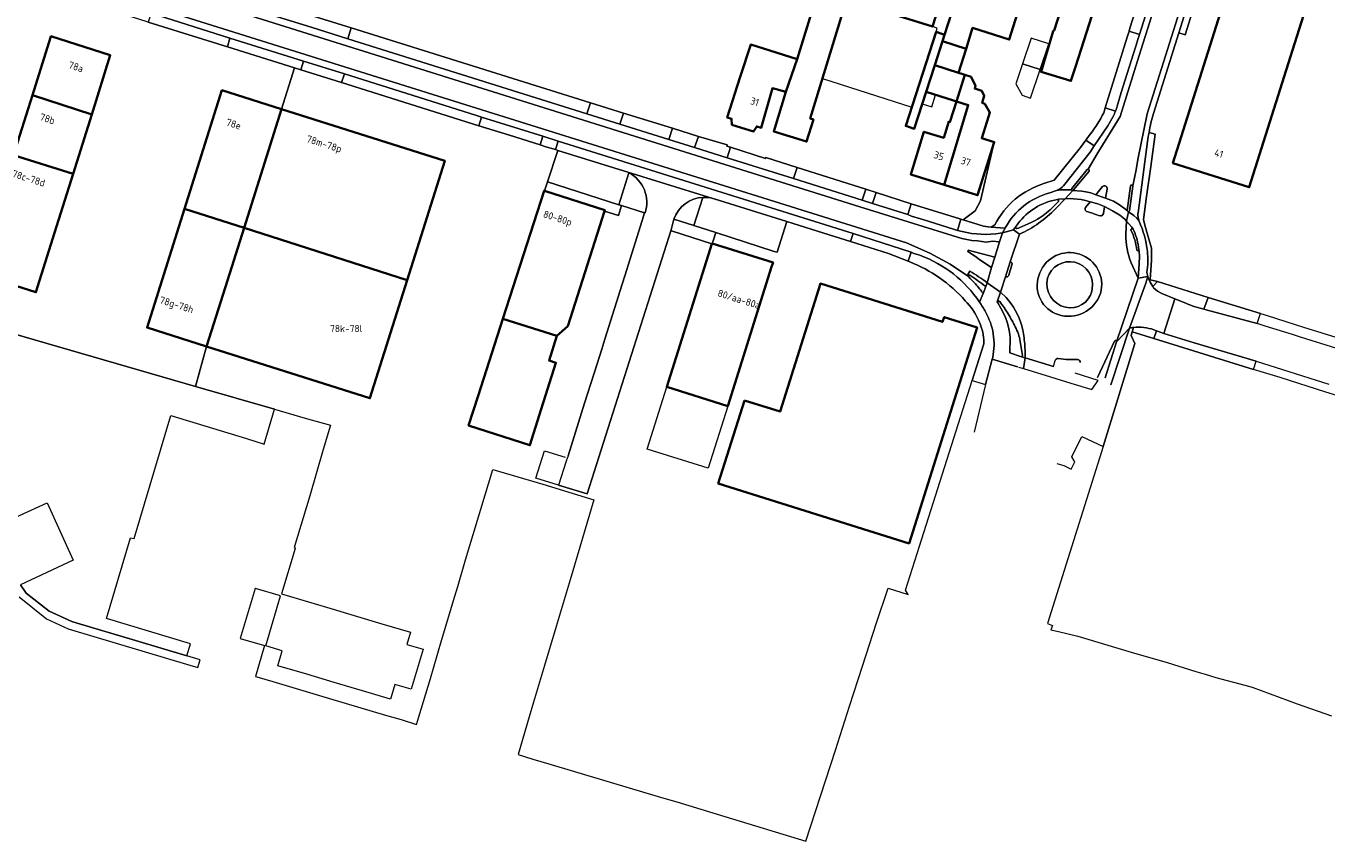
# Model space of a CAD drawing. Extents: x 154024 to 155007, y 472916 to 473908.
# Tile 31 of 49: x 154641 to 154885, y 473307 to 473460. Entities that reach past the tile are written whole.
import ezdxf
from ezdxf.enums import TextEntityAlignment as Align

# ---------------------------------------------------------------- set-up
doc = ezdxf.new("R2010")
doc.units = 0
doc.header["$LTSCALE"] = 0.75
for name, color, linetype, lineweight in [('B-RO-GR-BEPLANTING_CULTUUR_HEESTERS-GV', 252, 'CONTINUOUS', 18), ('B-RO-OG-BEBOUWING-GV', 6, 'CONTINUOUS', 35), ('B-RO-OG-BEBOUWING-T18', 1, 'CONTINUOUS', 18), ('B-RO-OG-BEBOUWING_LUIFEL-GV', 6, 'CONTINUOUS', 18), ('B-RO-OG-BEBOUWING_OVERBOUWING-GV', 6, 'CONTINUOUS', 18), ('B-RO-OG-TERREIN_CULTUURSCHEIDING-GV', 252, 'CONTINUOUS', 18), ('B-RO-OG-TERREIN_ERF-GV', 252, 'CONTINUOUS', 18), ('B-RO-VH-VERHARDING_ASFALT-GV', 252, 'CONTINUOUS', 18), ('B-RO-VH-VERHARDING_BETON-GV', 252, 'CONTINUOUS', 18), ('B-RO-VH-VERHARDING_BETONSTRAATSTEEN-GV', 252, 'CONTINUOUS', 18), ('B-RO-VH-VERHARDING_TEGEL-GV', 252, 'CONTINUOUS', 18)]:
    doc.layers.add(name, color=color, linetype=linetype, lineweight=lineweight)
doc.styles.add('NLCS-ISO-M200-T18', font='NLCS-ISO.ttf', dxfattribs={"height": 0.36})

msp = doc.modelspace()

# ---------------------------------------------------------------- linework, layer by layer
at = {"layer": 'B-RO-GR-BEPLANTING_CULTUUR_HEESTERS-GV', "flags": 128}
msp.add_lwpolyline([(154856.952, 473458.382), (154858.144, 473458.008), (154870.606, 473497.82), (154869.403, 473498.163)], close=True, dxfattribs=at)
at = {"layer": 'B-RO-GR-BEPLANTING_CULTUUR_HEESTERS-GV'}
for points in [[(154840.726, 473410.422, 0.9572611), (154832.392, 473412.416)], [(154832.392, 473412.416, 0.4137121), (154835.737, 473406.983)], [(154835.737, 473406.983, 0.4137741), (154840.674, 473410.012)]]:
    msp.add_lwpolyline(points, format="xyb", dxfattribs=at)
at = {"layer": 'B-RO-GR-BEPLANTING_CULTUUR_HEESTERS-GV', "flags": 128}
msp.add_lwpolyline([(154840.674, 473410.012), (154840.726, 473410.422)], dxfattribs=at)
at = {"layer": 'B-RO-OG-BEBOUWING-GV', "flags": 128}
for points in [[(154790.772, 473470.695), (154785.464, 473453.494), (154783.377, 473447.328), (154781.104, 473439.928), (154787.25, 473438.04), (154788.514, 473442.182), (154787.931, 473442.36), (154794.742, 473464.652), (154810.818, 473459.571), (154815.658, 473474.591), (154807.719, 473477.173), (154800.223, 473479.542), (154794.088, 473481.481)], [(154817.112, 473455.404), (154818.334, 473459.327), (154825.211, 473457.158), (154829.371, 473470.449), (154819.774, 473473.435), (154816.112, 473461.729), (154814.457, 473462.267), (154813.1, 473458.065), (154812.701, 473456.828)], [(154837.615, 473452.038), (154839.179, 473456.899), (154841.635, 473464.536), (154842.558, 473464.24), (154843.742, 473467.922), (154837.155, 473469.963), (154833.596, 473458.838), (154833.5, 473458.868), (154833.455, 473458.716), (154831.949, 473453.685), (154831.171, 473451.087), (154836.77, 473449.411)], [(154880.757, 473463.035), (154881.393, 473465.05), (154867.091, 473469.573), (154855.854, 473433.997), (154870.157, 473429.474), (154878.263, 473455.139)], [(154642.217, 473446.702), (154653.326, 473443.119), (154656.8, 473454.2), (154645.69, 473457.76), (154645.618, 473457.531)], [(154811.253, 473452.344), (154812.701, 473456.828), (154813.1, 473458.065), (154811.505, 473458.58), (154805.816, 473440.957), (154807.411, 473440.442), (154809.646, 473447.365)], [(154815.718, 473450.926), (154817.112, 473455.404), (154812.701, 473456.828), (154811.253, 473452.344)], [(154783.377, 473447.328), (154785.464, 473453.494), (154780.37, 473455.094), (154776.782, 473456.221), (154774.828, 473450.169), (154772.37, 473442.556), (154773.192, 473442.305), (154773.242, 473441.202), (154777.326, 473439.954), (154777.918, 473440.861), (154778.74, 473440.61), (154780.844, 473448.036)], [(154815.326, 473445.565), (154816.903, 473450.55), (154816.311, 473450.738), (154815.718, 473450.926), (154811.253, 473452.344), (154809.646, 473447.365), (154814.733, 473445.753)], [(154815.326, 473445.565), (154815.325, 473445.563), (154817.532, 473444.863), (154813.015, 473429.921), (154819.287, 473427.963), (154822.382, 473437.938), (154820.064, 473438.672), (154821.326, 473442.675), (154821.577, 473443.471), (154820.631, 473445.109), (154820.135, 473445.272), (154820.537, 473446.598), (154820.044, 473447.559), (154818.733, 473447.972), (154818.869, 473448.478), (154818.058, 473450.183), (154816.903, 473450.55)], [(154688.87, 473444.12), (154677.73, 473447.65), (154670.722, 473425.438), (154681.858, 473421.875)], [(154653.326, 473443.119), (154642.217, 473446.702), (154638.686, 473435.458), (154649.829, 473431.965)], [(154813.015, 473429.921), (154817.532, 473444.863), (154815.325, 473445.563), (154814.103, 473441.702), (154813.884, 473441.769), (154812.93, 473438.757), (154809.22, 473439.863), (154806.745, 473431.878)], [(154681.858, 473421.875), (154712.434, 473412.092), (154719.492, 473434.417), (154688.87, 473444.12)], [(154638.686, 473435.458), (154635.228, 473424.449), (154631.73, 473413.31), (154642.88, 473409.8), (154646.377, 473420.954), (154649.829, 473431.965)], [(154749.415, 473425.012), (154749.462, 473425.159), (154738.159, 473428.789), (154738.062, 473428.82), (154730.352, 473404.846), (154740.482, 473401.617), (154742.497, 473403.432)], [(154667.211, 473414.309), (154663.7, 473403.18), (154674.851, 473399.643), (154678.365, 473410.792), (154681.858, 473421.875), (154670.722, 473425.438)], [(154712.434, 473412.092), (154681.858, 473421.875), (154678.365, 473410.792), (154674.851, 473399.643), (154705.432, 473389.943)], [(154769.516, 473418.883), (154761.071, 473392.075), (154772.49, 473388.478), (154780.696, 473414.562), (154780.95, 473415.37), (154769.57, 473418.951), (154769.54, 473418.96)], [(154775.593, 473389.534), (154770.686, 473373.99), (154806.456, 473362.736), (154819.19, 473403.22), (154813.02, 473405.16), (154812.7, 473404.23), (154789.84, 473411.41), (154782.268, 473387.427)], [(154740.482, 473401.617), (154730.352, 473404.846), (154725.696, 473390.369), (154723.922, 473384.854), (154735.409, 473381.131), (154737.137, 473386.689), (154740.292, 473396.582), (154738.988, 473397.003)]]:
    msp.add_lwpolyline(points, close=True, dxfattribs=at)
at = {"layer": 'B-RO-OG-BEBOUWING_LUIFEL-GV', "flags": 128}
for points in [[(154790.223, 473449.861), (154806.947, 473444.462), (154811.505, 473458.58), (154811.727, 473459.284), (154810.818, 473459.571), (154794.742, 473464.652)], [(154809.646, 473447.365), (154808.923, 473445.126), (154810.686, 473444.557), (154811.412, 473446.805)]]:
    msp.add_lwpolyline(points, close=True, dxfattribs=at)
at = {"layer": 'B-RO-OG-BEBOUWING_OVERBOUWING-GV', "flags": 128}
for points in [[(154827.715, 473452.613), (154831.004, 473451.515), (154832.609, 473456.326), (154829.321, 473457.423)], [(154831.004, 473451.515), (154827.715, 473452.613), (154826.468, 473448.876), (154827.602, 473446.705), (154829.218, 473446.165)]]:
    msp.add_lwpolyline(points, close=True, dxfattribs=at)
at = {"layer": 'B-RO-OG-TERREIN_CULTUURSCHEIDING-GV', "flags": 128}
msp.add_lwpolyline([(154634.548, 473365.596), (154644.958, 473370.367), (154649.875, 473359.573), (154640, 473354.993), (154641.035, 473353.428), (154645.364, 473350.067), (154649.621, 473348.075), (154650.58, 473347.774), (154661.533, 473344.565), (154671.127, 473341.655), (154671.822, 473343.926), (154656.096, 473348.645), (154660.615, 473363.784), (154661.262, 473363.642), (154668.117, 473386.681), (154682.299, 473382.415), (154682.331, 473382.405), (154685.63, 473381.346), (154687.57, 473387.862), (154672.755, 473392.158), (154636.377, 473402.708)], dxfattribs=at)
at = {"layer": 'B-RO-OG-TERREIN_ERF-GV', "flags": 128}
for points in [[(154857.351, 473515.221), (154854.938, 473515.984), (154851.317, 473517.128), (154851.353, 473517.238), (154833.555, 473523.029), (154833.339, 473522.531), (154832.546, 473520.297), (154831.77, 473517.82), (154830.155, 473512.656), (154842.048, 473508.884), (154839.708, 473501.246), (154839.312, 473500), (154836.795, 473492.088), (154829.861, 473470.295), (154829.371, 473470.449), (154825.211, 473457.158), (154818.334, 473459.327), (154817.112, 473455.404)], [(154842.901, 473443.427), (154843.185, 473444.343), (154847.302, 473457.601), (154847.645, 473458.7), (154847.826, 473459.278), (154850.489, 473467.81), (154852.213, 473473.334), (154853.344, 473476.956), (154855.486, 473483.82), (154856.618, 473487.448), (154856.724, 473487.786), (154857.284, 473489.541), (154860.149, 473498.525), (154860.595, 473500), (154861.825, 473504.071)], [(154870.579, 473501.919), (154870.085, 473500.341), (154869.978, 473500), (154869.403, 473498.163), (154870.606, 473497.82), (154858.144, 473458.008), (154856.952, 473458.382), (154852.221, 473443.267)], [(154815.658, 473474.591), (154810.818, 473459.571), (154794.742, 473464.652), (154787.931, 473442.36), (154788.514, 473442.182), (154787.25, 473438.04), (154781.104, 473439.928), (154783.377, 473447.328), (154780.844, 473448.036), (154778.74, 473440.61), (154777.918, 473440.861), (154777.326, 473439.954), (154773.242, 473441.202), (154773.192, 473442.305), (154772.37, 473442.556), (154774.828, 473450.169), (154776.782, 473456.221), (154780.37, 473455.094), (154785.464, 473453.494), (154790.772, 473470.695)], [(154636.377, 473402.708), (154672.755, 473392.158), (154674.851, 473399.643), (154663.7, 473403.18), (154667.211, 473414.309), (154670.722, 473425.438), (154677.73, 473447.65), (154688.87, 473444.12), (154691.321, 473451.853), (154678.762, 473455.779), (154663.922, 473460.433), (154662.163, 473460.985), (154647.262, 473465.662), (154646.744, 473465.826), (154636.699, 473469.01)], [(154678.516, 473466.669), (154701.931, 473459.32), (154746.769, 473445.316), (154752.962, 473443.385), (154762.145, 473440.523), (154766.991, 473438.987), (154772.392, 473437.394), (154772.329, 473437.198), (154772.995, 473436.985), (154779.519, 473434.871), (154779.577, 473435.056), (154785.496, 473433.198), (154798.35, 473429.119), (154800.285, 473428.491), (154806.855, 473426.384), (154815.931, 473423.572), (154816.122, 473423.513), (154816.561, 473423.377), (154818.8, 473425.04), (154819.83, 473426.93), (154822.382, 473437.938), (154819.287, 473427.963), (154813.015, 473429.921), (154806.745, 473431.878), (154809.22, 473439.863), (154812.93, 473438.757), (154813.884, 473441.769), (154814.103, 473441.702), (154815.325, 473445.563), (154815.326, 473445.565)], [(154815.326, 473445.565), (154814.733, 473445.753), (154809.646, 473447.365), (154807.411, 473440.442), (154805.816, 473440.957), (154811.505, 473458.58), (154813.1, 473458.065), (154814.457, 473462.267)], [(154817.112, 473455.404), (154815.718, 473450.926), (154816.311, 473450.738), (154816.903, 473450.55), (154818.058, 473450.183), (154818.869, 473448.478), (154818.733, 473447.972), (154820.044, 473447.559), (154820.537, 473446.598), (154820.135, 473445.272), (154820.631, 473445.109), (154821.577, 473443.471), (154821.326, 473442.675), (154820.064, 473438.672), (154822.382, 473437.938), (154819.83, 473426.93), (154818.8, 473425.04), (154816.561, 473423.377), (154820.371, 473422.167), (154821.271, 473422.034), (154821.807, 473421.986), (154822.513, 473422.457)], [(154742.554, 473379.147), (154745.101, 473387.226), (154745.666, 473389.023), (154747.444, 473394.669), (154748.855, 473399.149), (154749.44, 473401.007), (154752.689, 473411.324), (154753.186, 473412.903), (154756.439, 473423.235), (154756.878, 473424.671), (154752.589, 473426.033), (154752.025, 473424.175), (154752.001, 473424.181), (154749.415, 473425.012), (154742.497, 473403.432), (154740.482, 473401.617), (154738.988, 473397.003), (154740.292, 473396.582), (154737.137, 473386.689), (154735.409, 473381.131), (154723.922, 473384.854), (154725.696, 473390.369), (154730.352, 473404.846), (154738.062, 473428.82), (154738.159, 473428.789), (154738.709, 473430.499), (154740.636, 473436.382), (154740.183, 473436.523), (154738.417, 473437.079), (154737.313, 473437.426), (154731.562, 473439.228), (154725.864, 473441.014), (154700.141, 473449.086), (154692.492, 473451.486), (154691.321, 473451.853), (154688.87, 473444.12), (154719.492, 473434.417), (154712.434, 473412.092), (154705.432, 473389.943), (154674.851, 473399.643), (154672.755, 473392.158), (154687.57, 473387.862), (154693.299, 473386.233), (154698.05, 473384.863), (154696.701, 473380.332), (154694.167, 473371.661), (154691.264, 473361.97), (154691.451, 473361.884), (154691.429, 473361.812), (154688.866, 473353.27), (154697.316, 473350.76), (154702.474, 473349.232), (154707.652, 473347.697), (154713.021, 473346.106), (154712.339, 473343.805), (154715.407, 473342.896), (154713.191, 473335.417), (154710.122, 473336.326), (154709.301, 473333.556), (154704.028, 473335.119), (154698.755, 473336.681), (154693.597, 473338.21), (154688.179, 473339.815), (154689.006, 473342.605), (154685.919, 473343.52), (154688.698, 473352.897), (154683.987, 473354.281), (154683.941, 473354.295), (154681.137, 473344.937), (154685.711, 473343.582), (154684.006, 473337.802), (154684.284, 473337.719), (154687.253, 473336.864), (154697.86, 473333.673), (154708.335, 473330.578), (154711.297, 473329.709), (154714.182, 473328.834), (154716.791, 473337.402), (154718.832, 473344.536), (154721.353, 473352.866), (154721.883, 473354.648), (154723.371, 473359.661), (154728.496, 473376.598), (154737.843, 473373.831), (154747.405, 473370.921), (154742.958, 473355.895), (154740.881, 473349.036), (154740.323, 473347.193), (154738.125, 473339.865), (154736.115, 473333.005), (154735.29, 473330.256), (154733.217, 473323.152), (154735.988, 473322.319), (154738.94, 473321.432), (154760.092, 473315.134), (154762.934, 473314.295), (154771.942, 473311.545), (154787.12, 473306.971), (154792.673, 473323.983), (154795.29, 473332.268), (154797.711, 473339.722), (154800.323, 473347.837), (154802.523, 473354.368), (154806.249, 473353.193), (154805.75, 473354.001), (154808.38, 473362.19), (154818.24, 473393.234), (154820.388, 473399.969)], [(154851.39, 473439.756), (154852.555, 473439.409), (154851.725, 473433.343), (154850.909, 473427.76), (154850.352, 473423.422), (154850.632, 473422.365), (154851.407, 473419.565), (154851.854, 473418.084), (154851.854, 473415.802), (154851.619, 473412.133), (154853, 473411.834), (154862.457, 473408.81), (154872.25, 473405.846), (154873.511, 473405.443), (154878.758, 473403.764), (154880.331, 473403.268), (154887.185, 473401.105)], [(154831.713, 473430.166), (154833.607, 473430.808), (154838.556, 473436.938), (154839.559, 473438.283), (154840.393, 473439.402)], [(154806.557, 473415.489), (154806.269, 473415.603), (154802.559, 473417.076), (154795.462, 473419.34), (154792.488, 473420.264), (154785.895, 473422.314), (154783.51, 473423.055), (154781.699, 473417.296), (154781.198, 473417.457), (154770.218, 473420.975), (154769.727, 473419.443), (154769.57, 473418.951), (154780.95, 473415.37), (154780.696, 473414.562), (154772.49, 473388.478), (154768.826, 473376.831)], [(154761.87, 473421.498), (154746.153, 473372.055), (154740.778, 473373.668), (154736.529, 473374.943), (154738.163, 473380.067), (154742.01, 473378.917)], [(154768.826, 473376.831), (154757.4, 473380.42), (154761.071, 473392.075), (154769.516, 473418.883), (154762.098, 473421.217)], [(154891.448, 473388.945), (154884.518, 473391.063), (154875.934, 473393.798), (154870.989, 473395.314), (154852.315, 473401.126), (154848.238, 473402.367), (154848.019, 473401.723), (154848.758, 473400.172), (154842.809, 473380.895), (154832.343, 473347.755), (154833.296, 473347.348), (154832.973, 473346.569), (154834.419, 473346.217), (154838.041, 473345.337), (154848.064, 473342.362), (154854.769, 473340.416), (154860.187, 473338.727), (154861.931, 473338.225), (154863.923, 473337.603), (154869.329, 473336.18), (154870.686, 473335.791), (154879.167, 473332.663), (154885.562, 473330.432)]]:
    msp.add_lwpolyline(points, dxfattribs=at)
for points in [[(154847.113, 473478.401), (154843.742, 473467.922), (154842.558, 473464.24), (154841.635, 473464.536), (154839.179, 473456.899), (154837.615, 473452.038), (154836.77, 473449.411), (154831.171, 473451.087), (154831.949, 473453.685), (154833.455, 473458.716), (154833.5, 473458.868), (154833.596, 473458.838), (154837.155, 473469.963), (154840.506, 473480.436), (154844.322, 473492.365), (154845.252, 473495.263), (154847.056, 473494.684), (154847.832, 473493.175), (154847.269, 473491.42), (154850.41, 473490.412), (154847.787, 473482.254), (154848.3, 473482.089)], [(154880.757, 473463.035), (154878.263, 473455.139), (154870.157, 473429.474), (154855.854, 473433.997), (154867.091, 473469.573), (154881.393, 473465.05)], [(154642.88, 473409.8), (154631.73, 473413.31), (154635.228, 473424.449), (154638.686, 473435.458), (154642.217, 473446.702), (154645.618, 473457.531), (154645.69, 473457.76), (154656.8, 473454.2), (154653.326, 473443.119), (154649.829, 473431.965), (154646.377, 473420.954)], [(154770.686, 473373.99), (154775.593, 473389.534), (154782.268, 473387.427), (154789.84, 473411.41), (154812.7, 473404.23), (154813.02, 473405.16), (154819.19, 473403.22), (154806.456, 473362.736)]]:
    msp.add_lwpolyline(points, close=True, dxfattribs=at)
at = {"layer": 'B-RO-OG-TERREIN_ERF-GV'}
for points in [[(154840.393, 473439.402, 0.0411937), (154842.901, 473443.427)], [(154852.221, 473443.267, 0.0265513), (154851.39, 473439.756)], [(154822.513, 473422.457, -0.2007788), (154831.713, 473430.166)], [(154762.098, 473421.217, -0.3159528), (154761.87, 473421.498)], [(154812.155, 473412.503, 0.059226), (154806.557, 473415.489)], [(154816.976, 473408.216, 0.0592779), (154812.155, 473412.503)], [(154819.458, 473404.563, 0.0826474), (154816.976, 473408.216)], [(154820.464, 473400.897, 0.0823179), (154819.458, 473404.563)], [(154820.46, 473400.34, 0.0466892), (154820.464, 473400.897)], [(154820.388, 473399.969, 0.0482689), (154820.46, 473400.34)]]:
    msp.add_lwpolyline(points, format="xyb", dxfattribs=at)
at = {"layer": 'B-RO-VH-VERHARDING_ASFALT-GV', "flags": 128}
for points in [[(154525.76, 473510.994), (154524.64, 473507.437), (154661.432, 473464.374), (154805.952, 473419.042), (154810.344, 473417.149), (154814.126, 473415.055), (154817.542, 473412.722)], [(154818.122, 473417.006), (154817.456, 473417.436), (154817.532, 473417.671), (154822.483, 473416.359), (154823.406, 473419.273), (154822.043, 473419.359), (154820.888, 473419.214), (154819.228, 473419.431), (154818.217, 473419.503), (154816.34, 473419.864), (154797.205, 473425.823), (154525.76, 473510.994)], [(154525.76, 473510.994), (154797.205, 473425.823), (154816.34, 473419.864), (154818.217, 473419.503), (154819.228, 473419.431), (154820.888, 473419.214), (154822.043, 473419.359), (154823.406, 473419.273), (154823.942, 473420.963), (154822.691, 473420.755)], [(154817.542, 473412.722), (154814.126, 473415.055), (154810.344, 473417.149), (154805.952, 473419.042), (154661.432, 473464.374), (154524.64, 473507.437)], [(154839.998, 473432.873), (154841.671, 473435.75), (154845.957, 473442.71), (154849.57, 473454.176), (154860.338, 473488.395), (154865.021, 473503.538), (154863.891, 473503.887)], [(154863.588, 473502.832), (154862.704, 473500), (154859.291, 473489.072), (154859.244, 473488.923), (154856.961, 473481.619), (154856.921, 473481.493), (154855.838, 473478.031), (154853.615, 473470.925), (154853.574, 473470.794), (154852.978, 473468.888), (154852.96, 473468.83), (154849.59, 473458.09), (154849.236, 473456.961), (154849.23, 473456.94), (154846.192, 473447.234), (154845.449, 473444.688)], [(154848.333, 473429.745), (154848.969, 473432.769), (154849.32, 473434.645), (154851.02, 473443.204), (154869.718, 473502.367), (154870.639, 473502.112)], [(154870.639, 473502.112), (154869.718, 473502.367), (154851.02, 473443.204), (154849.32, 473434.645), (154848.969, 473432.769), (154848.333, 473429.745)], [(154852.221, 473443.267), (154856.952, 473458.382), (154869.403, 473498.163), (154869.978, 473500), (154870.085, 473500.341), (154870.579, 473501.919)], [(154860.338, 473488.395), (154849.57, 473454.176), (154845.957, 473442.71), (154841.671, 473435.75), (154839.998, 473432.873)], [(154772.338, 473435.014), (154766.273, 473436.92), (154761.464, 473438.424), (154752.287, 473441.273), (154746.099, 473443.213), (154701.297, 473457.307), (154694.423, 473459.446), (154671.909, 473466.494), (154668.559, 473467.543), (154661.3, 473469.827), (154656.266, 473471.411), (154652.225, 473472.696), (154645.889, 473474.712), (154640.753, 473476.344)], [(154637.215, 473470.632), (154647.759, 473467.304), (154654.715, 473465.148), (154664.456, 473462.08), (154679.225, 473457.43), (154693.023, 473453.111), (154700.68, 473450.704), (154707.599, 473448.54), (154725.237, 473442.99), (154726.35, 473442.613), (154737.832, 473439.021), (154740.708, 473438.125), (154795.937, 473420.803), (154806.813, 473417.284), (154807.301, 473417.089), (154808.466, 473416.723)], [(154844.665, 473442.757), (154843.643, 473440.994), (154841.137, 473437.232), (154840.357, 473436.06), (154835.37, 473429.766)], [(154849.328, 473424.685), (154851.123, 473438.027)], [(154814.767, 473421.635), (154809.037, 473423.457), (154808.551, 473423.538), (154806.925, 473424.033), (154806.23, 473424.369), (154799.596, 473426.462), (154797.658, 473427.066), (154784.788, 473431.133), (154772.338, 473435.014)], [(154836.923, 473429.242), (154839.815, 473432.805)], [(154840.15, 473432.513), (154837.267, 473428.965)], [(154836.93, 473428.98), (154835.794, 473429.012), (154834.799, 473428.98), (154834.078, 473428.877), (154832.802, 473428.44)], [(154839.496, 473425.67), (154840.348, 473426.774), (154839.464, 473427.006), (154838.681, 473427.186), (154837.213, 473427.332), (154836.659, 473427.365), (154835.687, 473427.303), (154833.841, 473425.433)], [(154834.078, 473428.877), (154834.799, 473428.98), (154835.794, 473429.012), (154836.93, 473428.98)], [(154834.244, 473427.189), (154834.442, 473427.218), (154835.687, 473427.303), (154837.113, 473428.894)], [(154847.306, 473425.094), (154845.875, 473426.207), (154844.765, 473426.876), (154843.257, 473427.437), (154841.429, 473428.084), (154840.508, 473428.409), (154839.579, 473428.621), (154838.812, 473428.768), (154837.14, 473428.892), (154837.113, 473428.894), (154835.687, 473427.303), (154836.659, 473427.365), (154837.213, 473427.332), (154838.681, 473427.186), (154839.464, 473427.006), (154840.348, 473426.774), (154841.79, 473426.376), (154843.057, 473425.853), (154844.57, 473425.065), (154845.907, 473424.25), (154846.853, 473423.467), (154847.158, 473423.146), (154847.572, 473424.886)], [(154837.113, 473428.894), (154837.14, 473428.892), (154838.812, 473428.768), (154839.579, 473428.621), (154840.508, 473428.409), (154841.429, 473428.084), (154842.663, 473429.599)], [(154843.524, 473429.148), (154843.257, 473427.437), (154844.765, 473426.876), (154845.875, 473426.207), (154847.306, 473425.094)], [(154847.306, 473425.094), (154847.911, 473429.731)], [(154848.349, 473429.681), (154847.761, 473425.049)], [(154847.067, 473420.701), (154847.158, 473423.146), (154846.853, 473423.467), (154845.907, 473424.25), (154844.57, 473425.065), (154843.057, 473425.853), (154842.835, 473424.564)], [(154824.429, 473421.822), (154823.942, 473420.963), (154825.982, 473421.47), (154826.248, 473421.862), (154826.389, 473422.015), (154826.838, 473422.652)], [(154849.539, 473423.147), (154849.509, 473423.222), (154849.088, 473423.711), (154848.566, 473424.184), (154847.572, 473424.886), (154847.158, 473423.146), (154848.139, 473421.998), (154848.409, 473421.607), (154848.532, 473421.365)], [(154847.572, 473424.886), (154848.566, 473424.184), (154849.088, 473423.711), (154849.509, 473423.222)], [(154824.455, 473421.869), (154824.429, 473421.822)], [(154827.135, 473420.684), (154825.382, 473415.531)], [(154849.474, 473417.814), (154849.556, 473417.424), (154849.599, 473416.587), (154849.558, 473415.127), (154849.354, 473412.447), (154851.153, 473412.728), (154850.976, 473413.513)], [(154845.301, 473400.513), (154849.354, 473412.447), (154848.058, 473415.309)], [(154817.678, 473413.017), (154817.471, 473413.139), (154817.812, 473413.745)], [(154821.07, 473411.591), (154821.867, 473414.417)], [(154825.706, 473414.912), (154825.124, 473413.02)], [(154823.601, 473406.834), (154823.048, 473407.843), (154822.954, 473408.02), (154823.598, 473409.813), (154821.07, 473411.591), (154820.812, 473410.849), (154820.337, 473409.536), (154819.661, 473407.934)], [(154824.523, 473412.68), (154823.598, 473409.813), (154824.603, 473408.793)], [(154856.223, 473408.553), (154853.792, 473409.586), (154852.974, 473410.034), (154852.243, 473410.645), (154852.123, 473410.852), (154851.624, 473411.704), (154851.254, 473412.48), (154851.154, 473412.725), (154851.153, 473412.728), (154850.807, 473411.484), (154847.702, 473403.091)], [(154819.661, 473407.934), (154820.337, 473409.536)], [(154842.442, 473410.176), (154842.285, 473409.573)], [(154852.294, 473402.771), (154852.807, 473402.588), (154854.19, 473402.093), (154856.223, 473408.553)], [(154844.205, 473392.456), (154847.702, 473403.091), (154845.301, 473400.513), (154843.146, 473393.791)], [(154841.743, 473393.806), (154844.906, 473400.665)], [(154826.954, 473395.786), (154827.871, 473395.501), (154828.214, 473397.514), (154827.498, 473397.716), (154825.306, 473398.464), (154825.332, 473399.403)], [(154826.759, 473395.831), (154822.025, 473397.288), (154820.73, 473392.5), (154818.607, 473383.61)], [(154822.111, 473397.603), (154822.025, 473397.288), (154826.759, 473395.831)], [(154833.476, 473395.899), (154828.214, 473397.514), (154827.871, 473395.501), (154832.925, 473393.953), (154836.773, 473392.775), (154840.678, 473391.579), (154841.849, 473393.245), (154837.568, 473394.651)], [(154828.214, 473397.514), (154833.476, 473395.899), (154833.802, 473397.008)]]:
    msp.add_lwpolyline(points, dxfattribs=at)
at = {"layer": 'B-RO-VH-VERHARDING_ASFALT-GV'}
for points in [[(154845.449, 473444.688, -0.0192846), (154845.113, 473443.745)], [(154845.113, 473443.745, -0.0205974), (154844.665, 473442.757)], [(154851.39, 473439.756, -0.0265513), (154852.221, 473443.267)], [(154851.123, 473438.027, -0.0132544), (154851.39, 473439.756)], [(154839.815, 473432.805, -0.2284278), (154839.998, 473432.873)], [(154839.998, 473432.873, -0.5940908), (154840.15, 473432.513)], [(154847.911, 473429.731, -0.6872339), (154848.333, 473429.745)], [(154832.802, 473428.44, 0.2020471), (154824.455, 473421.869)], [(154835.37, 473429.766, -0.1416702), (154834.078, 473428.877)], [(154836.93, 473428.98, -0.3320285), (154836.923, 473429.242)], [(154837.113, 473428.894, -0.2405133), (154836.93, 473428.98)], [(154837.146, 473428.898, -0.0633807), (154837.113, 473428.894)], [(154837.267, 473428.965, -0.158705), (154837.146, 473428.898)], [(154842.663, 473429.599, -0.7790991), (154843.524, 473429.148)], [(154848.333, 473429.745, -0.0661907), (154848.349, 473429.681)], [(154826.838, 473422.652, -0.1913271), (154834.244, 473427.189)], [(154833.841, 473425.433, -0.0952511), (154827.135, 473420.684)], [(154839.648, 473424.932, -0.3414895), (154839.496, 473425.67)], [(154840.904, 473424.562, 0.0111197), (154839.648, 473424.932)], [(154847.572, 473424.886, -0.4264891), (154847.306, 473425.094)], [(154847.761, 473425.049, -0.2898704), (154847.572, 473424.886)], [(154842.286, 473424.089, 0.0110458), (154840.904, 473424.562)], [(154842.623, 473424.184, -0.1989005), (154842.286, 473424.089)], [(154842.835, 473424.564, -0.1995523), (154842.623, 473424.184)], [(154849.333, 473423.902, -0.0651396), (154849.328, 473424.685)], [(154849.509, 473423.222, -0.0586976), (154849.333, 473423.902)], [(154851.083, 473417.465, 0.0732563), (154849.539, 473423.147)], [(154815.493, 473421.402, -0.0095431), (154814.767, 473421.635)], [(154822.691, 473420.755, -0.1001815), (154815.493, 473421.402)], [(154848.058, 473415.309, -0.1073676), (154847.067, 473420.701)], [(154848.532, 473421.365, -0.081672), (154849.474, 473417.814)], [(154808.466, 473416.723, -0.1599351), (154819.661, 473407.934)], [(154821.867, 473414.417, -0.0028617), (154818.122, 473417.006)], [(154825.382, 473415.531, -0.4167723), (154825.706, 473414.912)], [(154830.738, 473412.866, -0.9495825), (154842.442, 473410.176)], [(154850.976, 473413.513, 0.0731287), (154851.083, 473417.465)], [(154817.542, 473412.722, -0.2688039), (154817.57, 473412.938)], [(154817.57, 473412.938, -0.1346038), (154817.678, 473413.017)], [(154817.812, 473413.745, -0.0313871), (154821.07, 473411.591)], [(154825.124, 473413.02, -0.4364969), (154824.523, 473412.68)], [(154834.362, 473405.61, -0.414314), (154830.738, 473412.866)], [(154818.861, 473411.364, 0.0227873), (154817.542, 473412.722)], [(154820.337, 473409.536, 0.0229993), (154818.861, 473411.364)], [(154819.661, 473407.934, -0.0226802), (154820.742, 473406.14)], [(154824.603, 473408.793, -0.1163866), (154827.575, 473403.517)], [(154842.285, 473409.573, -0.4144076), (154834.362, 473405.61)], [(154820.742, 473406.14, -0.0909254), (154822.208, 473402.002)], [(154825.332, 473399.403, 0.159751), (154823.601, 473406.834)], [(154827.575, 473403.517, -0.027159), (154828.061, 473400.493)], [(154847.702, 473403.091, -0.0239281), (154848.497, 473403.21)], [(154848.497, 473403.21, -0.1098472), (154852.294, 473402.771)], [(154822.208, 473402.002, -0.0907034), (154822.111, 473397.603)], [(154844.906, 473400.665, -0.7547078), (154845.301, 473400.513)], [(154828.061, 473400.493, -0.0272048), (154828.214, 473397.514)], [(154833.802, 473397.008, -0.1869002), (154833.993, 473397.282)], [(154833.993, 473397.282, -0.1847743), (154834.399, 473397.379)], [(154834.399, 473397.379, 0.0256691), (154836.386, 473397.186)], [(154836.386, 473397.186, 0.0261742), (154838.029, 473397.195)], [(154838.029, 473397.195, -0.4300784), (154838.483, 473396.617)]]:
    msp.add_lwpolyline(points, format="xyb", dxfattribs=at)
at = {"layer": 'B-RO-VH-VERHARDING_ASFALT-GV', "flags": 128}
for points in [[(154821.867, 473414.417), (154821.07, 473411.591), (154823.598, 473409.813), (154824.523, 473412.68), (154825.382, 473415.531), (154827.135, 473420.684), (154825.982, 473421.47), (154823.942, 473420.963), (154823.406, 473419.273), (154822.483, 473416.359)], [(154849.354, 473412.447), (154845.301, 473400.513), (154847.702, 473403.091), (154850.807, 473411.484), (154851.153, 473412.728)]]:
    msp.add_lwpolyline(points, close=True, dxfattribs=at)
at = {"layer": 'B-RO-VH-VERHARDING_BETON-GV', "flags": 128}
for points in [[(154842.663, 473429.599), (154841.429, 473428.084), (154843.257, 473427.437), (154843.524, 473429.148)], [(154833.165, 473425.53), (154834.418, 473426.832)], [(154842.835, 473424.564), (154843.057, 473425.853), (154841.79, 473426.376), (154840.348, 473426.774), (154839.496, 473425.67)], [(154826.838, 473422.652), (154826.389, 473422.015)], [(154821.867, 473414.417), (154822.483, 473416.359), (154817.532, 473417.671), (154817.456, 473417.436), (154818.122, 473417.006)], [(154820.337, 473409.536), (154820.812, 473410.849)], [(154840.726, 473410.422), (154840.674, 473410.012)], [(154842.285, 473409.573), (154842.442, 473410.176)], [(154823.048, 473407.843), (154823.601, 473406.834)], [(154827.704, 473397.928), (154827.25, 473400.602)], [(154844.906, 473400.665), (154841.743, 473393.806)], [(154825.332, 473399.403), (154825.306, 473398.464), (154827.498, 473397.716)], [(154843.146, 473393.791), (154845.301, 473400.513)]]:
    msp.add_lwpolyline(points, dxfattribs=at)
at = {"layer": 'B-RO-VH-VERHARDING_BETON-GV'}
for points in [[(154843.524, 473429.148, 0.7790991), (154842.663, 473429.599)], [(154834.244, 473427.189, 0.1913271), (154826.838, 473422.652)], [(154830.477, 473423.477, 0.0508532), (154833.165, 473425.53)], [(154834.427, 473427.059, 0.2521982), (154834.244, 473427.189)], [(154834.418, 473426.832, 0.2512329), (154834.427, 473427.059)], [(154839.496, 473425.67, 0.3414895), (154839.648, 473424.932)], [(154839.648, 473424.932, -0.0111197), (154840.904, 473424.562)], [(154826.652, 473421.717, 0.014329), (154828.89, 473422.683)], [(154828.89, 473422.683, 0.0138609), (154830.477, 473423.477)], [(154840.904, 473424.562, -0.0110458), (154842.286, 473424.089)], [(154842.286, 473424.089, 0.1989005), (154842.623, 473424.184)], [(154842.623, 473424.184, 0.1995523), (154842.835, 473424.564)], [(154826.389, 473422.015, 0.2864921), (154826.423, 473421.792)], [(154826.423, 473421.792, 0.2834709), (154826.652, 473421.717)], [(154818.122, 473417.006, 0.0028617), (154821.867, 473414.417)], [(154842.442, 473410.176, 0.9495825), (154830.738, 473412.866)], [(154832.392, 473412.416, -0.9572611), (154840.726, 473410.422)], [(154817.57, 473412.938, 0.2688039), (154817.542, 473412.722)], [(154817.678, 473413.017, 0.1346038), (154817.57, 473412.938)], [(154817.793, 473413.028, 0.1128433), (154817.678, 473413.017)], [(154820.812, 473410.849, 0.0211082), (154817.793, 473413.028)], [(154830.738, 473412.866, 0.414314), (154834.362, 473405.61)], [(154817.542, 473412.722, -0.0227873), (154818.861, 473411.364)], [(154818.861, 473411.364, -0.0229993), (154820.337, 473409.536)], [(154835.737, 473406.983, -0.4137121), (154832.392, 473412.416)], [(154823.157, 473408.102, 0.3430011), (154823.048, 473407.843)], [(154823.413, 473408.061, 0.3475017), (154823.157, 473408.102)], [(154824.997, 473405.755, 0.0267674), (154823.413, 473408.061)], [(154834.362, 473405.61, 0.4144076), (154842.285, 473409.573)], [(154840.674, 473410.012, -0.4137741), (154835.737, 473406.983)], [(154823.601, 473406.834, -0.159751), (154825.332, 473399.403)], [(154826.327, 473403.297, 0.0269001), (154824.997, 473405.755)], [(154827.25, 473400.602, 0.0952459), (154826.327, 473403.297)], [(154845.301, 473400.513, 0.7547078), (154844.906, 473400.665)], [(154827.498, 473397.716, 0.2823073), (154827.704, 473397.928)], [(154833.993, 473397.282, 0.1869002), (154833.802, 473397.008)], [(154834.399, 473397.379, 0.1847743), (154833.993, 473397.282)], [(154836.386, 473397.186, -0.0256691), (154834.399, 473397.379)], [(154838.029, 473397.195, -0.0261742), (154836.386, 473397.186)], [(154838.483, 473396.617, 0.4300784), (154838.029, 473397.195)]]:
    msp.add_lwpolyline(points, format="xyb", dxfattribs=at)
at = {"layer": 'B-RO-VH-VERHARDING_BETONSTRAATSTEEN-GV', "flags": 128}
for points in [[(154853.344, 473476.956), (154852.213, 473473.334), (154850.489, 473467.81), (154847.826, 473459.278), (154847.645, 473458.7), (154849.59, 473458.09), (154852.96, 473468.83), (154852.978, 473468.888), (154853.574, 473470.794), (154853.615, 473470.925), (154855.838, 473478.031), (154856.921, 473481.493), (154856.961, 473481.619), (154859.244, 473488.923), (154857.284, 473489.541), (154856.724, 473487.786), (154856.618, 473487.448), (154855.486, 473483.82)], [(154701.297, 473457.307), (154701.931, 473459.32), (154678.516, 473466.669), (154672.59, 473468.529), (154671.909, 473466.494), (154694.423, 473459.446)], [(154678.762, 473455.779), (154679.225, 473457.43), (154664.456, 473462.08), (154663.922, 473460.433)], [(154701.931, 473459.32), (154701.297, 473457.307), (154746.099, 473443.213), (154746.769, 473445.316)], [(154692.492, 473451.486), (154693.023, 473453.111), (154679.225, 473457.43), (154678.762, 473455.779), (154691.321, 473451.853)], [(154700.141, 473449.086), (154700.68, 473450.704), (154693.023, 473453.111), (154692.492, 473451.486)], [(154700.68, 473450.704), (154700.141, 473449.086), (154725.864, 473441.014), (154726.35, 473442.613), (154725.237, 473442.99), (154707.599, 473448.54)], [(154746.769, 473445.316), (154746.099, 473443.213), (154752.287, 473441.273), (154752.962, 473443.385)], [(154737.313, 473437.426), (154737.832, 473439.021), (154726.35, 473442.613), (154725.864, 473441.014), (154731.562, 473439.228)], [(154761.464, 473438.424), (154762.145, 473440.523), (154752.962, 473443.385), (154752.287, 473441.273)], [(154762.145, 473440.523), (154761.464, 473438.424), (154766.273, 473436.92), (154766.991, 473438.987)], [(154738.417, 473437.079), (154740.183, 473436.523), (154740.708, 473438.125), (154737.832, 473439.021), (154737.313, 473437.426)], [(154740.708, 473438.125), (154740.183, 473436.523), (154740.636, 473436.382), (154753.767, 473432.301), (154769.678, 473427.355), (154769.918, 473427.28), (154783.51, 473423.055), (154785.895, 473422.314), (154792.488, 473420.264), (154795.462, 473419.34), (154795.937, 473420.803)], [(154772.338, 473435.014), (154772.995, 473436.985), (154772.329, 473437.198), (154772.392, 473437.394), (154766.991, 473438.987), (154766.273, 473436.92)], [(154772.995, 473436.985), (154772.338, 473435.014), (154784.788, 473431.133), (154785.496, 473433.198), (154779.577, 473435.056), (154779.519, 473434.871)], [(154785.496, 473433.198), (154784.788, 473431.133), (154797.658, 473427.066), (154798.35, 473429.119)], [(154799.596, 473426.462), (154800.285, 473428.491), (154798.35, 473429.119), (154797.658, 473427.066)], [(154800.285, 473428.491), (154799.596, 473426.462), (154806.23, 473424.369), (154806.855, 473426.384)], [(154795.462, 473419.34), (154802.559, 473417.076), (154806.269, 473415.603), (154806.813, 473417.284), (154795.937, 473420.803)], [(154862.457, 473408.81), (154861.642, 473406.617), (154862.078, 473406.511), (154871.635, 473403.941), (154872.25, 473405.846)], [(154854.19, 473402.093), (154852.807, 473402.588), (154852.315, 473401.126), (154870.989, 473395.314), (154871.486, 473396.88), (154859.847, 473400.341)]]:
    msp.add_lwpolyline(points, close=True, dxfattribs=at)
for points in [[(154840.393, 473439.402), (154839.559, 473438.283), (154841.137, 473437.232), (154843.643, 473440.994), (154844.665, 473442.757)], [(154845.113, 473443.745), (154843.185, 473444.343), (154842.901, 473443.427)], [(154753.767, 473432.301), (154740.636, 473436.382), (154738.709, 473430.499), (154752.044, 473426.208), (154753.97, 473432.196)], [(154769.678, 473427.355), (154753.767, 473432.301)], [(154839.815, 473432.805), (154836.923, 473429.242)], [(154837.267, 473428.965), (154840.15, 473432.513)], [(154753.97, 473432.196), (154752.044, 473426.208), (154752.589, 473426.033), (154756.878, 473424.671)], [(154762.397, 473423.482), (154766.135, 473422.284), (154767.833, 473427.582)], [(154767.833, 473427.582), (154766.135, 473422.284), (154770.218, 473420.975), (154781.198, 473417.457), (154781.699, 473417.296), (154783.51, 473423.055)], [(154847.911, 473429.731), (154847.306, 473425.094)], [(154847.761, 473425.049), (154848.349, 473429.681)], [(154783.51, 473423.055), (154769.918, 473427.28), (154769.678, 473427.355)], [(154815.493, 473421.402), (154816.122, 473423.513), (154815.931, 473423.572), (154806.855, 473426.384), (154806.23, 473424.369)], [(154834.418, 473426.832), (154833.165, 473425.53)], [(154833.841, 473425.433), (154835.687, 473427.303), (154834.442, 473427.218), (154834.244, 473427.189)], [(154749.44, 473401.007), (154748.855, 473399.149), (154747.444, 473394.669), (154745.666, 473389.023), (154745.101, 473387.226), (154742.554, 473379.147), (154742.206, 473378.123), (154740.778, 473373.668), (154746.153, 473372.055), (154761.87, 473421.498), (154762.397, 473423.482)], [(154757, 473424.653), (154756.878, 473424.671), (154756.439, 473423.235), (154753.186, 473412.903), (154752.689, 473411.324), (154749.44, 473401.007)], [(154756.878, 473424.671), (154757, 473424.653)], [(154806.23, 473424.369), (154806.925, 473424.033), (154808.551, 473423.538), (154809.037, 473423.457), (154814.767, 473421.635)], [(154823.942, 473420.963), (154824.429, 473421.822), (154821.807, 473421.986), (154821.271, 473422.034), (154820.371, 473422.167), (154816.561, 473423.377), (154816.122, 473423.513), (154815.493, 473421.402)], [(154848.409, 473421.607), (154848.139, 473421.998), (154847.158, 473423.146), (154847.067, 473420.701)], [(154822.691, 473420.755), (154823.942, 473420.963)], [(154826.389, 473422.015), (154826.248, 473421.862), (154825.982, 473421.47), (154827.135, 473420.684)], [(154848.532, 473421.365), (154848.409, 473421.607)], [(154848.058, 473415.309), (154849.354, 473412.447), (154849.558, 473415.127), (154849.599, 473416.587), (154849.556, 473417.424), (154849.474, 473417.814)], [(154825.382, 473415.531), (154824.523, 473412.68)], [(154817.812, 473413.745), (154817.471, 473413.139), (154817.678, 473413.017)], [(154825.124, 473413.02), (154825.706, 473414.912)], [(154820.812, 473410.849), (154821.07, 473411.591)], [(154861.642, 473406.617), (154862.457, 473408.81), (154853, 473411.834), (154852.123, 473410.852), (154852.243, 473410.645), (154852.974, 473410.034), (154853.792, 473409.586), (154856.223, 473408.553), (154858.268, 473407.731)], [(154824.603, 473408.793), (154823.598, 473409.813), (154822.954, 473408.02), (154823.048, 473407.843)], [(154858.268, 473407.731), (154856.223, 473408.553), (154854.19, 473402.093), (154859.847, 473400.341), (154871.486, 473396.88), (154876.385, 473395.324), (154885.045, 473392.587)], [(154945.007, 473380.86), (154944.53, 473381.011), (154944.188, 473381.097), (154936.698, 473383.477), (154935.95, 473383.713), (154929.147, 473385.857), (154927.917, 473386.245), (154921.016, 473388.404), (154918.12, 473389.355), (154917.64, 473389.503), (154910.456, 473391.717), (154909.18, 473392.11), (154896.546, 473396.123), (154895.463, 473396.463), (154888.652, 473398.602), (154886.6, 473399.247), (154879.764, 473401.411), (154878.267, 473401.885), (154873.135, 473403.457), (154871.635, 473403.941), (154862.078, 473406.511), (154861.642, 473406.617)], [(154848.497, 473403.21), (154848.238, 473402.367), (154852.315, 473401.126), (154852.807, 473402.588), (154852.294, 473402.771)], [(154827.25, 473400.602), (154827.704, 473397.928)], [(154827.498, 473397.716), (154828.214, 473397.514)]]:
    msp.add_lwpolyline(points, dxfattribs=at)
at = {"layer": 'B-RO-VH-VERHARDING_BETONSTRAATSTEEN-GV'}
for points in [[(154842.901, 473443.427, -0.0411937), (154840.393, 473439.402)], [(154844.665, 473442.757, 0.0205974), (154845.113, 473443.745)], [(154753.97, 473432.196, 0.0136693), (154753.767, 473432.301)], [(154753.767, 473432.301, -0.0136693), (154753.97, 473432.196)], [(154839.998, 473432.873, 0.2284278), (154839.815, 473432.805)], [(154840.15, 473432.513, 0.5940908), (154839.998, 473432.873)], [(154757, 473424.653, 0.3621701), (154753.97, 473432.196)], [(154753.97, 473432.196, -0.3621701), (154757, 473424.653)], [(154848.333, 473429.745, 0.6872339), (154847.911, 473429.731)], [(154767.833, 473427.582, 0.3160616), (154762.397, 473423.482)], [(154762.397, 473423.482, -0.3160616), (154767.833, 473427.582)], [(154769.678, 473427.355, 0.0797348), (154767.833, 473427.582)], [(154767.833, 473427.582, -0.0797348), (154769.678, 473427.355)], [(154836.923, 473429.242, 0.3320285), (154836.93, 473428.98)], [(154836.93, 473428.98, 0.2405133), (154837.113, 473428.894)], [(154837.113, 473428.894, 0.0633807), (154837.146, 473428.898)], [(154837.146, 473428.898, 0.158705), (154837.267, 473428.965)], [(154848.349, 473429.681, 0.0661907), (154848.333, 473429.745)], [(154827.135, 473420.684, 0.0952511), (154833.841, 473425.433)], [(154833.165, 473425.53, -0.0508532), (154830.477, 473423.477)], [(154834.244, 473427.189, -0.2521982), (154834.427, 473427.059)], [(154834.427, 473427.059, -0.2512329), (154834.418, 473426.832)], [(154847.306, 473425.094, 0.4264891), (154847.572, 473424.886)], [(154847.572, 473424.886, 0.2898704), (154847.761, 473425.049)], [(154828.89, 473422.683, -0.014329), (154826.652, 473421.717)], [(154830.477, 473423.477, -0.0138609), (154828.89, 473422.683)], [(154814.767, 473421.635, 0.0095431), (154815.493, 473421.402)], [(154815.493, 473421.402, 0.1001815), (154822.691, 473420.755)], [(154826.423, 473421.792, -0.2864921), (154826.389, 473422.015)], [(154826.652, 473421.717, -0.2834709), (154826.423, 473421.792)], [(154847.067, 473420.701, 0.1073676), (154848.058, 473415.309)], [(154848.107, 473421.679, 0.3593122), (154847.996, 473421.438)], [(154847.996, 473421.438, -0.3593122), (154848.107, 473421.679)], [(154847.996, 473421.438, -0.0440349), (154848.704, 473419.614)], [(154848.704, 473419.614, 0.0440349), (154847.996, 473421.438)], [(154848.409, 473421.607, 0.3578041), (154848.107, 473421.679)], [(154848.107, 473421.679, -0.3578041), (154848.409, 473421.607)], [(154849.474, 473417.814, 0.081672), (154848.532, 473421.365)], [(154848.704, 473419.614, -0.0439227), (154849.078, 473417.699)], [(154849.078, 473417.699, 0.0439227), (154848.704, 473419.614)], [(154849.078, 473417.699, 0.3755806), (154849.293, 473417.578)], [(154849.293, 473417.578, -0.3755806), (154849.078, 473417.699)], [(154849.293, 473417.578, 0.3765899), (154849.474, 473417.814)], [(154849.474, 473417.814, -0.3765899), (154849.293, 473417.578)], [(154825.706, 473414.912, 0.4167723), (154825.382, 473415.531)], [(154817.678, 473413.017, -0.1128433), (154817.793, 473413.028)], [(154817.793, 473413.028, -0.0211082), (154820.812, 473410.849)], [(154821.07, 473411.591, 0.0313871), (154817.812, 473413.745)], [(154824.523, 473412.68, 0.4364969), (154825.124, 473413.02)], [(154823.048, 473407.843, -0.3430011), (154823.157, 473408.102)], [(154823.157, 473408.102, -0.3475017), (154823.413, 473408.061)], [(154823.413, 473408.061, -0.0267674), (154824.997, 473405.755)], [(154827.575, 473403.517, 0.1163866), (154824.603, 473408.793)], [(154824.997, 473405.755, -0.0269001), (154826.327, 473403.297)], [(154858.268, 473407.731, 0.0216156), (154859.87, 473407.13)], [(154859.87, 473407.13, -0.0216156), (154858.268, 473407.731)], [(154859.87, 473407.13, 0.0173474), (154861.642, 473406.617)], [(154861.642, 473406.617, -0.0173474), (154859.87, 473407.13)], [(154826.327, 473403.297, -0.0952459), (154827.25, 473400.602)], [(154828.061, 473400.493, 0.027159), (154827.575, 473403.517)], [(154852.294, 473402.771, 0.1098472), (154848.497, 473403.21)], [(154828.214, 473397.514, 0.0272048), (154828.061, 473400.493)], [(154827.704, 473397.928, -0.2823073), (154827.498, 473397.716)]]:
    msp.add_lwpolyline(points, format="xyb", dxfattribs=at)
at = {"layer": 'B-RO-VH-VERHARDING_TEGEL-GV', "flags": 128}
for points in [[(154849.23, 473456.94), (154849.236, 473456.961), (154849.59, 473458.09), (154847.645, 473458.7), (154847.302, 473457.601), (154843.185, 473444.343), (154845.113, 473443.745)], [(154845.449, 473444.688), (154846.192, 473447.234), (154849.23, 473456.94)], [(154851.154, 473412.725), (154851.254, 473412.48), (154851.624, 473411.704), (154852.123, 473410.852), (154853, 473411.834), (154851.619, 473412.133), (154851.854, 473415.802), (154851.854, 473418.084), (154851.407, 473419.565), (154850.632, 473422.365), (154850.352, 473423.422), (154850.909, 473427.76), (154851.725, 473433.343), (154852.555, 473439.409), (154851.39, 473439.756)], [(154835.37, 473429.766), (154840.357, 473436.06), (154841.137, 473437.232), (154839.559, 473438.283), (154838.556, 473436.938), (154833.607, 473430.808), (154831.713, 473430.166)], [(154851.123, 473438.027), (154849.328, 473424.685)], [(154832.802, 473428.44), (154834.078, 473428.877)], [(154766.135, 473422.284), (154762.397, 473423.482), (154761.87, 473421.498)], [(154849.509, 473423.222), (154849.539, 473423.147)], [(154762.098, 473421.217), (154769.516, 473418.883), (154769.54, 473418.96), (154769.57, 473418.951), (154769.727, 473419.443), (154770.218, 473420.975), (154766.135, 473422.284)], [(154822.513, 473422.457), (154821.807, 473421.986), (154824.429, 473421.822), (154824.455, 473421.869)], [(154808.466, 473416.723), (154807.301, 473417.089), (154806.813, 473417.284), (154806.269, 473415.603), (154806.557, 473415.489)], [(154850.976, 473413.513), (154851.153, 473412.728), (154851.154, 473412.725)], [(154847.702, 473403.091), (154844.205, 473392.456)], [(154848.238, 473402.367), (154848.497, 473403.21)], [(154834.108, 473377.715), (154835.441, 473377.312), (154836.807, 473376.674), (154837.465, 473378.047), (154836.899, 473378.932), (154838.801, 473382.744), (154842.809, 473380.895), (154848.758, 473400.172), (154848.019, 473401.723), (154848.238, 473402.367)], [(154820.388, 473399.969), (154818.24, 473393.234), (154820.73, 473392.5), (154822.025, 473397.288), (154822.111, 473397.603)], [(154639.736, 473352.698), (154644.865, 473348.624), (154648.9, 473346.74), (154671.698, 473339.925), (154673.196, 473339.513), (154673.615, 473340.911), (154671.127, 473341.655), (154661.533, 473344.565), (154650.58, 473347.774), (154649.621, 473348.075), (154645.364, 473350.067), (154641.035, 473353.428), (154640, 473354.993)]]:
    msp.add_lwpolyline(points, dxfattribs=at)
at = {"layer": 'B-RO-VH-VERHARDING_TEGEL-GV'}
for points in [[(154845.113, 473443.745, 0.0192846), (154845.449, 473444.688)], [(154851.39, 473439.756, 0.0132544), (154851.123, 473438.027)], [(154831.713, 473430.166, 0.2007788), (154822.513, 473422.457)], [(154824.455, 473421.869, -0.2020471), (154832.802, 473428.44)], [(154834.078, 473428.877, 0.1416702), (154835.37, 473429.766)], [(154849.328, 473424.685, 0.0651396), (154849.333, 473423.902)], [(154849.333, 473423.902, 0.0586976), (154849.509, 473423.222)], [(154849.539, 473423.147, -0.0732563), (154851.083, 473417.465)], [(154761.87, 473421.498, 0.3159528), (154762.098, 473421.217)], [(154806.557, 473415.489, -0.059226), (154812.155, 473412.503)], [(154819.661, 473407.934, 0.1599351), (154808.466, 473416.723)], [(154851.083, 473417.465, -0.0731287), (154850.976, 473413.513)], [(154812.155, 473412.503, -0.0592779), (154816.976, 473408.216)], [(154816.976, 473408.216, -0.0826474), (154819.458, 473404.563)], [(154820.742, 473406.14, 0.0226802), (154819.661, 473407.934)], [(154822.208, 473402.002, 0.0909254), (154820.742, 473406.14)], [(154819.458, 473404.563, -0.0823179), (154820.464, 473400.897)], [(154848.497, 473403.21, 0.0239281), (154847.702, 473403.091)], [(154820.464, 473400.897, -0.0466892), (154820.46, 473400.34)], [(154822.111, 473397.603, 0.0907034), (154822.208, 473402.002)], [(154820.46, 473400.34, -0.0482689), (154820.388, 473399.969)]]:
    msp.add_lwpolyline(points, format="xyb", dxfattribs=at)
at = {"layer": 'B-RO-VH-VERHARDING_TEGEL-GV', "flags": 128}
msp.add_lwpolyline([(154738.159, 473428.789), (154749.462, 473425.159), (154749.415, 473425.012), (154752.001, 473424.181), (154752.025, 473424.175), (154752.589, 473426.033), (154752.044, 473426.208), (154738.709, 473430.499)], close=True, dxfattribs=at)

# ---------------------------------------------------------------- texts
at = {"layer": 'B-RO-OG-BEBOUWING-T18', "style": 'NLCS-ISO-M200-T18'}
for s, rotation, p in [('78a', 342.3, (154650.378, 473452.058)), ('31', 342.2, (154777.526, 473445.507)), ('78b', 342.6, (154645.029, 473442.305)), ('78e', 342.5, (154679.925, 473441.314)), ('78m-78p', 342.5, (154696.813, 473437.407)), ('35', 342.8, (154812.017, 473435.375)), ('37', 342.8, (154817.062, 473434.291)), ('41', 342.5, (154864.469, 473435.803)), ('78c-78d', 342.6, (154641.525, 473431.149)), ('80-80p', 342.2, (154740.553, 473423.501)), ('80/aa-80a', 342.6, (154774.595, 473408.498)), ('78g-78h', 342.5, (154669.181, 473407.258))]:
    msp.add_text(s, height=1.35, rotation=rotation, dxfattribs=at).set_placement(p, align=Align.MIDDLE)
msp.add_text('78k-78l', height=1.35, dxfattribs=at).set_placement((154701, 473403), align=Align.MIDDLE)

doc.saveas('drawing.dxf')
